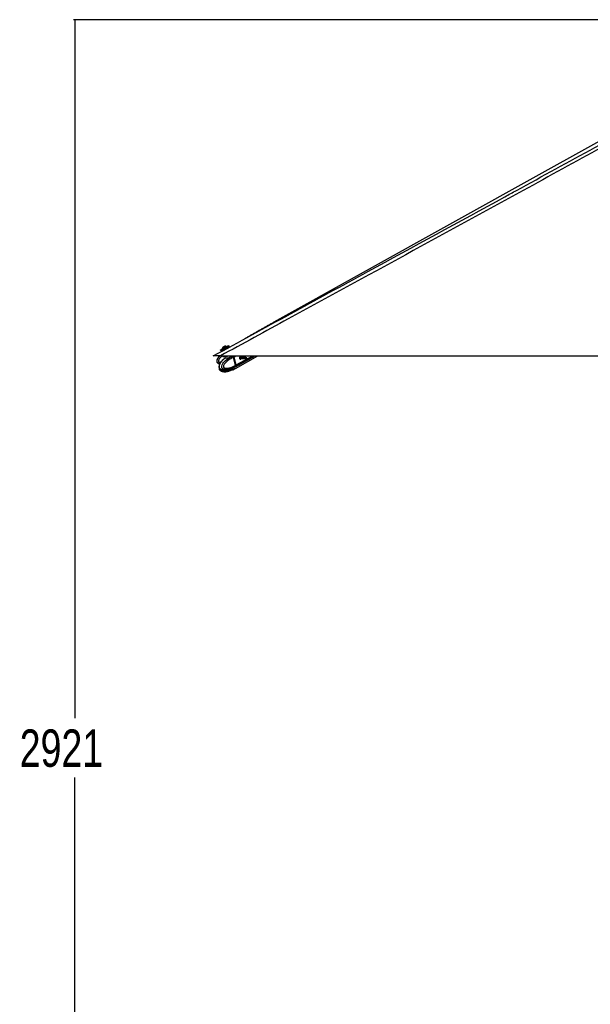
# Paper-space layout '2.5M DUO In-Ground Anchor' of a CAD drawing. Header units: millimetres. Extents: x 20 to 19291, y 40 to 15516.
# Tile 2 of 105: x 845 to 3133, y 4011 to 7959. Entities that reach past the tile are written whole.
import ezdxf

# ---------------------------------------------------------------- set-up
doc = ezdxf.new("R2010")
doc.units = ezdxf.units.MM
doc.layers.add('COMPONENT_GEOMETRY', color=7, linetype='Continuous')
doc.styles.add('SLDTEXTSTYLE1', font='TXT', dxfattribs={"width": 0.75})
doc.dimstyles.new('SLDDIMSTYLE0', dxfattribs={"dimtxt": 150, "dimasz": 6.604, "dimexe": 0, "dimexo": 0.0625, "dimgap": 37.5, "dimtad": 0, "dimtih": 1, "dimtoh": 1, "dimdec": 0, "dimlfac": 0.5, "dimrnd": 1e-09, "dimzin": 12, "dimdsep": 46, "dimtxsty": 'SLDTEXTSTYLE1', "dimsah": 1, "dimcen": 0.09, "dimadec": 0, "dimazin": 3, "dimtfac": 1, "dimtdec": 0, "dimtofl": 0, "dimtmove": 0, "dimatfit": 3, "dimfxl": 1, "dimfrac": 2, "dimtolj": 1, "dimtzin": 12, "dimarcsym": 0})

# ---------------------------------------------------------------- blocks, each defined once
blk = doc.blocks.new('_D_16')
at = {"layer": 'COMPONENT_GEOMETRY', "color": 7, "ltscale": 2}
for p, q in [((6776.5, 7959.5), (1060.7, 7959.5)), ((1067.1, 7959.5), (1067.1, 5158.1)), ((1067.1, 2118.5), (1067.1, 4919.9)), ((6716.7, 2118.5), (1060.7, 2118.5))]:
    blk.add_line(p, q, dxfattribs=at)
for points in [[(1067.1, 7959.5), (1066.1, 7952.9), (1068.1, 7952.9)], [(1067.1, 2118.5), (1068.1, 2125.1), (1066.1, 2125.1)]]:
    blk.add_solid(points, dxfattribs=at)
at = {"layer": 'COMPONENT_GEOMETRY', "color": 7, "ltscale": 2, "insert": (845.4, 5113.3), "char_height": 150, "attachment_point": 1, "style": 'SLDTEXTSTYLE1'}
blk.add_mtext('2921', dxfattribs=at)

psp = doc.layouts.new('2.5M DUO In-Ground Anchor')

# ---------------------------------------------------------------- linework, layer by layer
at = {"color": 7, "linetype": 'Continuous', "lineweight": 25, "ltscale": 2}
for p, q in [((1649.87, 6634.76), (1651.54, 6631.68)), ((1657.68, 6639.86), (1658.03, 6639.21)), ((1659.31, 6634.76), (1660.55, 6632.48)), ((1674.73, 6648.28), (1674.37, 6648.94)), ((1678.98, 6642.55), (1677.76, 6644.79)), ((1684.58, 6649.63), (1682.91, 6652.71)), ((1649.96, 6611), (4189.86, 6611)), ((1658.34, 6611), (1658.57, 6610.16)), ((1666.02, 6600.1), (1668.97, 6602.44)), ((1667.63, 6608.51), (1669.06, 6603.27)), ((1688.94, 6610.18), (1688.72, 6611)), ((1688.85, 6610.35), (1688.91, 6609.98)), ((1698.99, 6610.07), (1699.13, 6610.13)), ((1704.32, 6606.69), (1702.08, 6605.47)), ((1702.08, 6605.47), (1702.08, 6605.46)), ((1710.84, 6573.44), (1702.08, 6605.46)), ((1713.08, 6574.65), (1704.32, 6606.69)), ((1713.23, 6574.81), (1704.48, 6606.85)), ((1713.48, 6574.87), (1704.72, 6606.91)), ((1710.01, 6567.84), (1788.97, 6611)), ((1710.04, 6561.17), (1800.76, 6611)), ((1752.22, 6604.61), (1727.18, 6604.61)), ((1727.18, 6600.25), (1752.22, 6600.25)), ((1755.5, 6603.4), (1752.64, 6604.53)), ((1752.64, 6600.33), (1755.5, 6601.45)), ((1687.58, 6555.75), (1683.48, 6554.07)), ((1684.71, 6554.12), (1693.19, 6555.73)), ((1690.47, 6556.21), (1689.6, 6556.03)), ((1692.37, 6559.6), (1690.09, 6558.91)), ((1696.48, 6556.02), (1690.53, 6556.02)), ((1693.2, 6555.73), (1693.72, 6556.02)), ((1699.18, 6562.44), (1695.08, 6560.77)), ((1699.17, 6555.71), (1695.08, 6554.04)), ((1698.61, 6556.02), (1700.01, 6555.99)), ((1699.83, 6562.75), (1707.23, 6566.33)), ((1699.85, 6562.71), (1700.01, 6562.71)), ((1699.86, 6555.98), (1707.25, 6559.64)), ((1700.05, 6562.73), (1700.01, 6562.71)), ((1707.37, 6566.4), (1709.61, 6567.62)), ((1707.4, 6559.72), (1709.64, 6560.95)), ((1710.39, 6568.9), (1710.27, 6568.82)), ((1712.52, 6570.06), (1710.39, 6568.9)), ((1710.84, 6573.43), (1713.08, 6574.65)), ((1710.84, 6573.44), (1710.84, 6573.43)), ((1651.49, 6551.15), (1650.78, 6551.45)), ((1682.89, 6552.89), (1684.75, 6551.21)), ((1684.28, 6554.39), (1684.71, 6554.12)), ((1692.37, 6552.86), (1686.87, 6551.2))]:
    psp.add_line(p, q, dxfattribs=at)
at = {"color": 8, "linetype": 'Continuous', "lineweight": 25, "ltscale": 2}
for p, q in [((1698.99, 6610.07), (1697.22, 6611.25)), ((1699.13, 6610.13), (1700.73, 6611)), ((1704.72, 6606.91), (1712.2, 6611)), ((1712.91, 6570.28), (1787.42, 6611)), ((1713.48, 6574.87), (1779.58, 6611)), ((1728.35, 6606.45), (1728.9, 6606.75)), ((1692.37, 6552.86), (1691.66, 6555.44)), ((1694.54, 6556.02), (1695.08, 6554.04)), ((1682.76, 6553.38), (1682.89, 6552.89)), ((1684.75, 6551.21), (1683.92, 6554.25)), ((1686.01, 6554.36), (1686.87, 6551.2))]:
    psp.add_line(p, q, dxfattribs=at)
at = {"color": 7, "linetype": 'Continuous', "lineweight": 25, "ltscale": 2, "flags": 128}
for points in [[(3622.8, 7723.73), (2939.25, 7343.71), (1864.81, 6746.39)], [(1649.87, 6634.76), (1649.88, 6634.76), (1650.34, 6635.02), (1651.41, 6635.6), (1653.06, 6636.5), (1655.21, 6637.68), (1657.8, 6639.09), (1660.72, 6640.67), (1663.86, 6642.38), (1667.09, 6644.14), (1670.29, 6645.88), (1673.35, 6647.54), (1676.14, 6649.05), (1678.55, 6650.36), (1680.5, 6651.41), (1681.9, 6652.17), (1682.71, 6652.61), (1682.91, 6652.71)], [(1659.22, 6635.83), (1658.31, 6635.34), (1655.9, 6634.03), (1653.95, 6632.98), (1652.54, 6632.22), (1651.74, 6631.78), (1651.56, 6631.69), (1652.01, 6631.94), (1653.08, 6632.53), (1654.73, 6633.43), (1656.88, 6634.6), (1659.47, 6636.01), (1662.39, 6637.6), (1665.53, 6639.3), (1668.76, 6641.06), (1671.97, 6642.8), (1675.02, 6644.46), (1677.81, 6645.98), (1680.22, 6647.28), (1682.17, 6648.34), (1683.58, 6649.1), (1684.38, 6649.53), (1684.56, 6649.62), (1684.11, 6649.37), (1683.04, 6648.79), (1681.39, 6647.89), (1679.24, 6646.71), (1676.65, 6645.3), (1676.55, 6645.25)], [(1657.68, 6639.86), (1657.83, 6639.95), (1658.56, 6640.35), (1659.85, 6641.05), (1661.59, 6642), (1663.67, 6643.13), (1665.92, 6644.35), (1668.17, 6645.58), (1670.27, 6646.72), (1672.05, 6647.68), (1673.39, 6648.4), (1674.18, 6648.83), (1674.37, 6648.94)], [(1659.59, 6646.3), (1659.79, 6646.41), (1660.58, 6646.84), (1661.86, 6647.53), (1663.42, 6648.39), (1665.04, 6649.26), (1666.46, 6650.04), (1667.48, 6650.58), (1667.92, 6650.83), (1667.94, 6650.83)], [(1659.73, 6636.13), (1659.79, 6636.16), (1660.4, 6636.5), (1661.59, 6637.15), (1663.25, 6638.05), (1665.26, 6639.15), (1667.49, 6640.36), (1669.76, 6641.59), (1671.9, 6642.75), (1673.76, 6643.76), (1675.19, 6644.54), (1676.1, 6645.03), (1676.4, 6645.19)], [(1710.27, 6568.82), (1710.27, 6568.82), (1701.01, 6563.93), (1688.11, 6558.92), (1678.63, 6556.73), (1671.7, 6556.16), (1664.25, 6557.07), (1661.16, 6558.25), (1657.79, 6560.76), (1656.29, 6562.98), (1655.82, 6564.13), (1655.25, 6567.18), (1655.49, 6570.51), (1656.97, 6575.28), (1659.75, 6580.41), (1663.12, 6584.93), (1669.68, 6591.8), (1676.85, 6597.63), (1684.37, 6602.61), (1698.99, 6610.07), (1698.99, 6610.07)], [(1658.57, 6610.16), (1658.58, 6610.13), (1659.2, 6609.33), (1660.5, 6608.75), (1662.42, 6608.42), (1664.88, 6608.35), (1667.8, 6608.53), (1671.07, 6608.97), (1674.55, 6609.65), (1678.11, 6610.53), (1679.55, 6610.95)], [(1728.98, 6606.9), (1727.86, 6605.9), (1727.1, 6604.37), (1726.81, 6602.54), (1727.04, 6600.7), (1727.75, 6599.11), (1728.83, 6598.04), (1730.12, 6597.63), (1731.43, 6597.95), (1732.55, 6598.95), (1733.23, 6600.25)], [(1752.64, 6600.33), (1752.19, 6600.25), (1751.6, 6600.43), (1751.11, 6600.92), (1750.79, 6601.64), (1750.68, 6602.47), (1750.81, 6603.3), (1751.16, 6604), (1751.67, 6604.46), (1752.26, 6604.61), (1752.64, 6604.53)], [(1755.57, 6601.48), (1755.8, 6601.7), (1755.96, 6602.02), (1756.02, 6602.4), (1755.97, 6602.79), (1755.82, 6603.13), (1755.59, 6603.35), (1755.32, 6603.44), (1755.05, 6603.37), (1754.81, 6603.16), (1754.65, 6602.83), (1754.59, 6602.45), (1754.64, 6602.06), (1754.79, 6601.73), (1755.02, 6601.5), (1755.29, 6601.41), (1755.57, 6601.48)], [(1709.61, 6567.62), (1710.93, 6568.5), (1712.52, 6570.06)], [(1710.01, 6567.84), (1711.33, 6568.71), (1712.91, 6570.28)]]:
    psp.add_lwpolyline(points, dxfattribs=at)
at = {"color": 8, "linetype": 'Continuous', "lineweight": 25, "ltscale": 2, "flags": 128}
for points in [[(1677.76, 6644.79), (1677.45, 6644.62), (1676.53, 6644.13), (1675.06, 6643.33), (1673.15, 6642.3), (1670.93, 6641.09), (1668.54, 6639.79), (1666.15, 6638.49), (1663.92, 6637.28), (1662.01, 6636.24), (1660.55, 6635.44), (1659.63, 6634.94), (1659.31, 6634.76), (1659.31, 6634.76)], [(1704.48, 6606.85), (1704.48, 6606.85), (1704.47, 6606.81), (1704.44, 6606.78), (1704.39, 6606.74), (1704.32, 6606.69)], [(1707.23, 6566.33), (1708.68, 6567.27), (1710.27, 6568.82)], [(1713.23, 6574.81), (1713.24, 6574.81), (1713.23, 6574.77), (1713.2, 6574.74), (1713.15, 6574.7), (1713.08, 6574.65)]]:
    psp.add_lwpolyline(points, dxfattribs=at)
at = {"color": 7, "linetype": 'Continuous', "lineweight": 25, "ltscale": 4}
for centre, radius, start, end in [((1668.3, 6640.21), 10.63, 145.05959, 181.85716), ((1668.3, 6640.21), 10.63, 55.18044, 91.97801), ((1696.25, 6604.59), 8.78, 15.29238, 46.9091), ((1730.16, 6604.01), 3.12, 10.95139, 112.23725), ((1704.31, 6572.24), 12.48, 237.5081, 295.30135), ((1704.71, 6572.43), 12.45, 237.81119, 295.32836), ((1708.19, 6572.92), 5.19, 326.52797, 19.48744), ((1708.58, 6573.14), 5.19, 326.53072, 19.49298)]:
    psp.add_arc(centre, radius, start, end, dxfattribs=at)
at = {"color": 8, "linetype": 'Continuous', "lineweight": 25, "ltscale": 4}
for centre, radius, start, end in [((1695.91, 6604.41), 8.72, 15.21562, 49.2893), ((1702.1, 6571.88), 13.27, 237.15521, 293.58044)]:
    psp.add_arc(centre, radius, start, end, dxfattribs=at)
at = {"color": 7, "linetype": 'Continuous', "lineweight": 25, "ltscale": 2}
for points, knots in [([(3699.57, 7734.53), (3630.25, 7696.11), (3456.85, 7600.02), (3178.18, 7446.95), (2655.03, 7160.27), (2145.47, 6881.73), (1740.57, 6660.5), (1649.96, 6611)], [0, 0, 0, 0, 0.1020032, 0.2551146, 0.408226, 0.8675761, 1, 1, 1, 1]), ([(1621.21, 6611), (1827.93, 6723.86), (2217.74, 6936.67), (2607.71, 7149.69), (2790.87, 7249.74)], [0, 0, 0, 0, 0.5303206, 1, 1, 1, 1]), ([(1864.81, 6746.39), (1860.77, 6744.13), (1852.64, 6739.6), (1840.64, 6732.86), (1828.7, 6726.11), (1816.81, 6719.37), (1804.95, 6712.62), (1793.11, 6705.88), (1781.28, 6699.13), (1769.43, 6692.39), (1758.05, 6685.92), (1750.64, 6681.74), (1747.17, 6679.77)], [0, 0, 0, 0, 0.0967613, 0.1945358, 0.2933215, 0.3931176, 0.4939234, 0.5957394, 0.6985662, 0.8024053, 0.9072588, 1, 1, 1, 1]), ([(1659.38, 6635.82), (1659.37, 6635.8), (1659.29, 6635.71), (1659.21, 6635.49), (1659.18, 6635.16), (1659.22, 6634.89), (1659.31, 6634.78), (1659.33, 6634.76)], [0, 0, 0, 0, 0.0609457, 0.3149727, 0.6197118, 0.9369449, 1, 1, 1, 1]), ([(1677.88, 6644.31), (1677.87, 6644.43), (1677.85, 6644.67), (1677.66, 6644.97), (1677.41, 6645.18), (1677.16, 6645.28), (1676.94, 6645.32), (1676.75, 6645.31), (1676.62, 6645.28), (1676.53, 6645.25), (1676.49, 6645.23), (1676.46, 6645.22), (1676.44, 6645.21), (1676.43, 6645.21), (1676.43, 6645.2)], [0, 0, 0, 0, 0.156265, 0.3160376, 0.4592728, 0.5758938, 0.6744713, 0.7566019, 0.8210967, 0.860266, 0.8834878, 0.904317, 0.935501, 1, 1, 1, 1]), ([(1649.96, 6611), (1648.01, 6611), (1644.1, 6611), (1638.93, 6611), (1634.61, 6611), (1631.13, 6611), (1628.08, 6611), (1624.89, 6611), (1622.61, 6611), (1621.38, 6611), (1621.27, 6611), (1621.21, 6611)], [0, 0, 0, 0, 0.126568, 0.2528593, 0.3397622, 0.4265658, 0.5139802, 0.6014078, 0.7600107, 0.8798934, 1, 1, 1, 1]), ([(1645.93, 6611), (1645.45, 6610.48), (1643.58, 6608.44), (1641, 6604.84), (1638.42, 6600.53), (1636.81, 6596.87), (1635.86, 6593.52), (1635.53, 6590.43), (1635.91, 6587.59), (1636.88, 6585.16), (1638.73, 6582.7), (1641.41, 6580.86), (1644.55, 6579.56), (1646.53, 6579.13), (1647.61, 6578.9)], [0, 0, 0, 0, 0.0510801, 0.1993433, 0.3183502, 0.4125861, 0.4865296, 0.5691413, 0.6348484, 0.6907548, 0.7559524, 0.8539153, 0.9207187, 1, 1, 1, 1]), ([(1661.7, 6596.43), (1661.28, 6596.06), (1659.35, 6594.38), (1656.53, 6591.46), (1653.15, 6587.72), (1650.52, 6584.2), (1648.33, 6580.6), (1646.74, 6577.2), (1645.64, 6574.2), (1644.91, 6571.55), (1644.6, 6568.98), (1644.69, 6566.48), (1645.21, 6564.31), (1646.11, 6562.41), (1647.28, 6560.92), (1648.76, 6559.51), (1649.96, 6558.6), (1650.75, 6558.24), (1650.83, 6558.2)], [0, 0, 0, 0, 0.0412535, 0.1901178, 0.2986344, 0.3973284, 0.4878005, 0.5730319, 0.6330476, 0.6845526, 0.7357712, 0.783263, 0.8281198, 0.8648002, 0.9060527, 0.9405318, 0.9943354, 1, 1, 1, 1]), ([(1651.54, 6557.92), (1651.28, 6558.02), (1649.91, 6558.57), (1647.99, 6560.15), (1646.43, 6562.46), (1645.54, 6564.64), (1645.06, 6567.23), (1645.29, 6571.15), (1646.53, 6575.72), (1648.72, 6580.52), (1652.21, 6586.11), (1656.92, 6591.95), (1661.21, 6596.31), (1663.7, 6598.26), (1664.1, 6598.57)], [0, 0, 0, 0, 0.0204111, 0.1088342, 0.1604832, 0.1829355, 0.236548, 0.2932111, 0.3803969, 0.486572, 0.5931554, 0.7786496, 0.9650411, 1, 1, 1, 1]), ([(1702.08, 6605.46), (1697.33, 6603.1), (1688.94, 6598.94), (1679.32, 6591.88), (1672.82, 6586.02), (1668.69, 6581.51), (1665.39, 6577.02), (1663.18, 6573.14), (1662.03, 6569.84), (1661.78, 6567.7), (1661.96, 6566.61), (1662.32, 6565.75), (1663.28, 6564.49), (1665.16, 6563.26), (1668.93, 6561.88), (1674.13, 6561.38), (1681.45, 6561.99), (1690.71, 6564.14), (1700.85, 6567.99), (1707.82, 6571.79), (1710.84, 6573.44)], [0, 0, 0, 0, 0.1477771, 0.2606688, 0.3182909, 0.3758532, 0.4150509, 0.454976, 0.4811698, 0.4934168, 0.5016024, 0.5050387, 0.5153281, 0.5407432, 0.565999, 0.6304542, 0.6927886, 0.7808186, 0.9049573, 1, 1, 1, 1]), ([(1669.14, 6602.47), (1667.52, 6601.34), (1665.78, 6600.14), (1664.18, 6598.67), (1664.08, 6598.58)], [0, 0, 0, 0, 0.9408197, 1, 1, 1, 1]), ([(1689.11, 6611.02), (1689.13, 6611.01), (1689.72, 6610.68), (1690.09, 6609.32), (1689.93, 6607.2), (1688.35, 6604.98), (1685.68, 6603.42), (1682.43, 6602.53), (1678.83, 6602.09), (1675.13, 6601.93), (1672.63, 6601.9), (1670.69, 6601.9), (1669.24, 6601.93), (1668.51, 6602.1), (1668.74, 6602.41), (1669.64, 6603), (1669.97, 6603.22)], [0, 0, 0, 0, 0.00298213, 0.08230856, 0.17139803, 0.26536917, 0.35036185, 0.42748544, 0.50794696, 0.59383169, 0.6783947, 0.7026549, 0.78211028, 0.86273545, 0.9486415, 1, 1, 1, 1]), ([(1669.02, 6603.26), (1669.05, 6603.18), (1669.14, 6602.95), (1669.01, 6602.62), (1668.91, 6602.48), (1668.9, 6602.48), (1669.12, 6602.66), (1669.48, 6602.89), (1669.89, 6603.16), (1669.97, 6603.22)], [0, 0, 0, 0, 0.06064795, 0.17223149, 0.27081388, 0.39473199, 0.60704164, 0.91836775, 1, 1, 1, 1]), ([(1688.98, 6609.95), (1688.99, 6609.96), (1689, 6610.05), (1688.94, 6610.11), (1688.9, 6610.16)], [0, 0, 0, 0, 0.2036749, 1, 1, 1, 1]), ([(1702.08, 6605.47), (1701.87, 6606.1), (1701.46, 6607.38), (1700.38, 6608.97), (1699.55, 6609.8), (1699.15, 6610.11), (1699.13, 6610.13)], [0, 0, 0, 0, 0.3503134, 0.7006172, 0.9859232, 1, 1, 1, 1]), ([(1704.48, 6606.85), (1704.38, 6607.17), (1704.09, 6608.1), (1703.29, 6609.57), (1702.42, 6610.46), (1701.99, 6610.89)], [0, 0, 0, 0, 0.2108829, 0.6103037, 1, 1, 1, 1]), ([(1728.33, 6606.44), (1728.46, 6606.21), (1728.7, 6605.79), (1728.96, 6605.07), (1729.08, 6604.64), (1729.09, 6604.61)], [0, 0, 0, 0, 0.52130555, 0.95774651, 1, 1, 1, 1]), ([(1729.86, 6600.25), (1729.84, 6600.03), (1729.8, 6599.47), (1729.33, 6598.74), (1728.81, 6598.45), (1728.58, 6598.31)], [0, 0, 0, 0, 0.2493797, 0.6567411, 1, 1, 1, 1]), ([(1728.9, 6606.75), (1728.96, 6606.71), (1729.06, 6606.64), (1729.1, 6606.54), (1729.11, 6606.49)], [0, 0, 0, 0, 0.5889629, 1, 1, 1, 1]), ([(1730.59, 6600.25), (1730.59, 6600.14), (1730.61, 6599.63), (1730.17, 6598.82), (1729.6, 6598.12), (1729.14, 6597.97), (1729.03, 6597.94)], [0, 0, 0, 0, 0.1007439, 0.4816437, 0.8740429, 1, 1, 1, 1]), ([(1729.11, 6606.49), (1729.2, 6606.24), (1729.37, 6605.77), (1729.6, 6604.98), (1729.71, 6604.61)], [0, 0, 0, 0, 0.5269238, 1, 1, 1, 1]), ([(1645.09, 6565.18), (1645.04, 6565.02), (1644.78, 6564.04), (1644.6, 6562.16), (1644.68, 6559.67), (1645.21, 6557.5), (1646.11, 6555.6), (1647.28, 6554.11), (1648.76, 6552.71), (1649.95, 6551.81), (1650.72, 6551.46), (1650.77, 6551.43)], [0, 0, 0, 0, 0.0295491, 0.1878945, 0.3347051, 0.4733332, 0.5867937, 0.714144, 0.8207073, 0.9869516, 1, 1, 1, 1]), ([(1651.58, 6558), (1652.47, 6557.51), (1654.12, 6556.6), (1656.41, 6555.93), (1658.22, 6555.46), (1660.78, 6554.94), (1664.61, 6554.49), (1669.49, 6554.48), (1674.85, 6554.95), (1681.01, 6556.07), (1686.28, 6557.37), (1689.41, 6558.56), (1690.11, 6558.83)], [0, 0, 0, 0, 0.0664168, 0.1245279, 0.1608648, 0.1950743, 0.3077377, 0.4374745, 0.5622344, 0.7275351, 0.9388598, 1, 1, 1, 1]), ([(1687.58, 6555.75), (1687.83, 6555.83), (1688.32, 6556), (1689.3, 6556.09), (1690.05, 6556.07), (1690.46, 6556.03), (1690.53, 6556.02)], [0, 0, 0, 0, 0.30565485, 0.61076255, 0.93057527, 1, 1, 1, 1]), ([(1692.37, 6559.6), (1692.67, 6559.73), (1693.28, 6560), (1694.19, 6560.41), (1694.78, 6560.65), (1695.04, 6560.75), (1695.08, 6560.77)], [0, 0, 0, 0, 0.3195845, 0.6396688, 0.947187, 1, 1, 1, 1]), ([(1696.48, 6556.02), (1696.8, 6556.05), (1697.42, 6556.11), (1698.15, 6556.11), (1698.49, 6556.06), (1698.59, 6556.02), (1698.61, 6556.02)], [0, 0, 0, 0, 0.3187795, 0.6376082, 0.9546511, 1, 1, 1, 1]), ([(1700.04, 6556.03), (1700.05, 6556.03), (1700.08, 6556.06), (1699.81, 6555.98), (1699.38, 6555.8), (1699.17, 6555.71)], [0, 0, 0, 0, 0.15085367, 0.58415819, 1, 1, 1, 1]), ([(1699.18, 6562.44), (1699.38, 6562.52), (1699.78, 6562.69), (1700.06, 6562.77), (1700.05, 6562.75), (1700.04, 6562.74)], [0, 0, 0, 0, 0.3920604, 0.7833509, 1, 1, 1, 1]), ([(1710.84, 6573.43), (1710.97, 6572.8), (1711.24, 6571.56), (1711.03, 6570.01), (1710.64, 6569.22), (1710.41, 6568.92), (1710.39, 6568.9)], [0, 0, 0, 0, 0.3502843, 0.7005727, 0.9859325, 1, 1, 1, 1]), ([(1712.61, 6570.14), (1712.77, 6570.36), (1713.18, 6570.92), (1713.32, 6571.68), (1713.41, 6572.14)], [0, 0, 0, 0, 0.39084695, 1, 1, 1, 1]), ([(1713.41, 6572.14), (1713.43, 6572.2), (1713.59, 6572.76), (1713.49, 6573.71), (1713.29, 6574.56), (1713.23, 6574.81)], [0, 0, 0, 0, 0.0739035, 0.7234008, 1, 1, 1, 1]), ([(1651.53, 6551.23), (1652.44, 6550.73), (1654.12, 6549.81), (1656.44, 6549.13), (1658.26, 6548.66), (1660.82, 6548.15), (1664.6, 6547.72), (1669.12, 6547.71), (1673.67, 6548.07), (1678.47, 6548.8), (1684.12, 6550.07), (1688.09, 6551.37), (1690.19, 6552.05)], [0, 0, 0, 0, 0.0682587, 0.1264454, 0.1627339, 0.1967795, 0.3082691, 0.4356273, 0.5349386, 0.6621439, 0.8211201, 1, 1, 1, 1]), ([(1682.89, 6552.89), (1682.81, 6553.02), (1682.65, 6553.29), (1682.83, 6553.7), (1683.19, 6553.95), (1683.44, 6554.05), (1683.48, 6554.07)], [0, 0, 0, 0, 0.3195143, 0.6396096, 0.9470853, 1, 1, 1, 1]), ([(1686.87, 6551.2), (1686.56, 6551.16), (1685.94, 6551.06), (1685.16, 6551.05), (1684.89, 6551.16), (1684.75, 6551.21)], [0, 0, 0, 0, 0.3222357, 0.6444909, 1, 1, 1, 1]), ([(1695.08, 6554.04), (1694.84, 6553.94), (1694.37, 6553.75), (1693.51, 6553.37), (1692.83, 6553.06), (1692.46, 6552.9), (1692.37, 6552.86)], [0, 0, 0, 0, 0.2994633, 0.59887, 0.902163, 1, 1, 1, 1])]:
    psp.add_open_spline(points, degree=3, knots=knots, dxfattribs=at)
at = {"color": 8, "linetype": 'Continuous', "lineweight": 25, "ltscale": 2}
for points, knots in [([(2790.87, 7249.74), (2806.27, 7258.15), (2926.53, 7323.83), (3151.8, 7446.96), (3431.01, 7599.64), (3605.75, 7695.35), (3675.2, 7733.39)], [0, 0, 0, 0, 0.0522955, 0.4086281, 0.7649607, 1, 1, 1, 1]), ([(1648.22, 6580.2), (1647.57, 6580.29), (1645.2, 6580.59), (1641.95, 6581.85), (1639.4, 6583.85), (1637.88, 6585.85), (1636.87, 6588.33), (1636.77, 6592.27), (1638.12, 6597.06), (1640.95, 6602.25), (1644.45, 6607.05), (1647.15, 6609.76), (1648.39, 6611)], [0, 0, 0, 0, 0.0480069, 0.1752172, 0.2495245, 0.2818288, 0.3589552, 0.4404765, 0.5659058, 0.7186519, 0.8719948, 1, 1, 1, 1]), ([(1655.92, 6611), (1655.33, 6610.48), (1652.78, 6608.22), (1649.3, 6604.34), (1645.57, 6599.35), (1643.23, 6595.13), (1642.2, 6591.66), (1642.18, 6589.5), (1642.57, 6588.46), (1643.19, 6587.67), (1644.65, 6586.58), (1647.33, 6585.74), (1649.84, 6585.23), (1651.21, 6585.3), (1651.44, 6585.31)], [0, 0, 0, 0, 0.0637945, 0.2771111, 0.4223681, 0.5703215, 0.6673894, 0.7127748, 0.7431085, 0.7558409, 0.7939759, 0.8881668, 0.9817543, 1, 1, 1, 1]), ([(1669.13, 6603.28), (1669.11, 6603.26), (1668.97, 6603.12), (1669.72, 6603.15), (1671.04, 6603.13), (1672.89, 6603.13), (1675.26, 6603.13), (1678.76, 6603.19), (1682.15, 6603.5), (1685.2, 6604.27), (1687.66, 6605.73), (1689.08, 6607.85), (1689.02, 6609.26), (1688.98, 6609.95)], [0, 0, 0, 0, 0.0157871, 0.1187699, 0.2208408, 0.2520406, 0.3606884, 0.4703571, 0.571941, 0.6680167, 0.7731005, 0.8901301, 1, 1, 1, 1]), ([(1646.19, 6562.44), (1646.18, 6562.43), (1646.05, 6561.89), (1646.04, 6560.9), (1646.21, 6559.82), (1646.57, 6558.96), (1647.46, 6557.7), (1649.18, 6556.48), (1652.58, 6555.12), (1656.38, 6554.62), (1659.37, 6554.97), (1660.4, 6555.09)], [0, 0, 0, 0, 0.0019944, 0.068571, 0.1130645, 0.1317476, 0.1876884, 0.3258546, 0.4631451, 0.8135377, 1, 1, 1, 1]), ([(1684.91, 6557.22), (1681.33, 6555.39), (1675.16, 6552.25), (1666.77, 6549.91), (1659.89, 6549.21), (1654.96, 6549.56), (1652.16, 6550.84), (1651.49, 6551.15)], [0, 0, 0, 0, 0.3341932, 0.5751612, 0.7497344, 0.9392595, 1, 1, 1, 1])]:
    psp.add_open_spline(points, degree=3, knots=knots, dxfattribs=at)

# ---------------------------------------------------------------- dimensions: what is measured, and where the dimension line sits
at = {"layer": 'COMPONENT_GEOMETRY', "color": 7, "ltscale": 2}
dim = psp.add_linear_dim(base=(1067.06868086, 7959.49114567), p1=(6719.2293768, 2118.49114567), p2=(6779.0030174, 7959.49114567), angle=90, dimstyle='SLDDIMSTYLE0', dxfattribs=at)
dim.commit()
dim.dimension.update_dxf_attribs({"geometry": '_D_16', "text_midpoint": (1067.06868086, 5038.99114567), "dimtype": 160})

doc.saveas('drawing.dxf')
